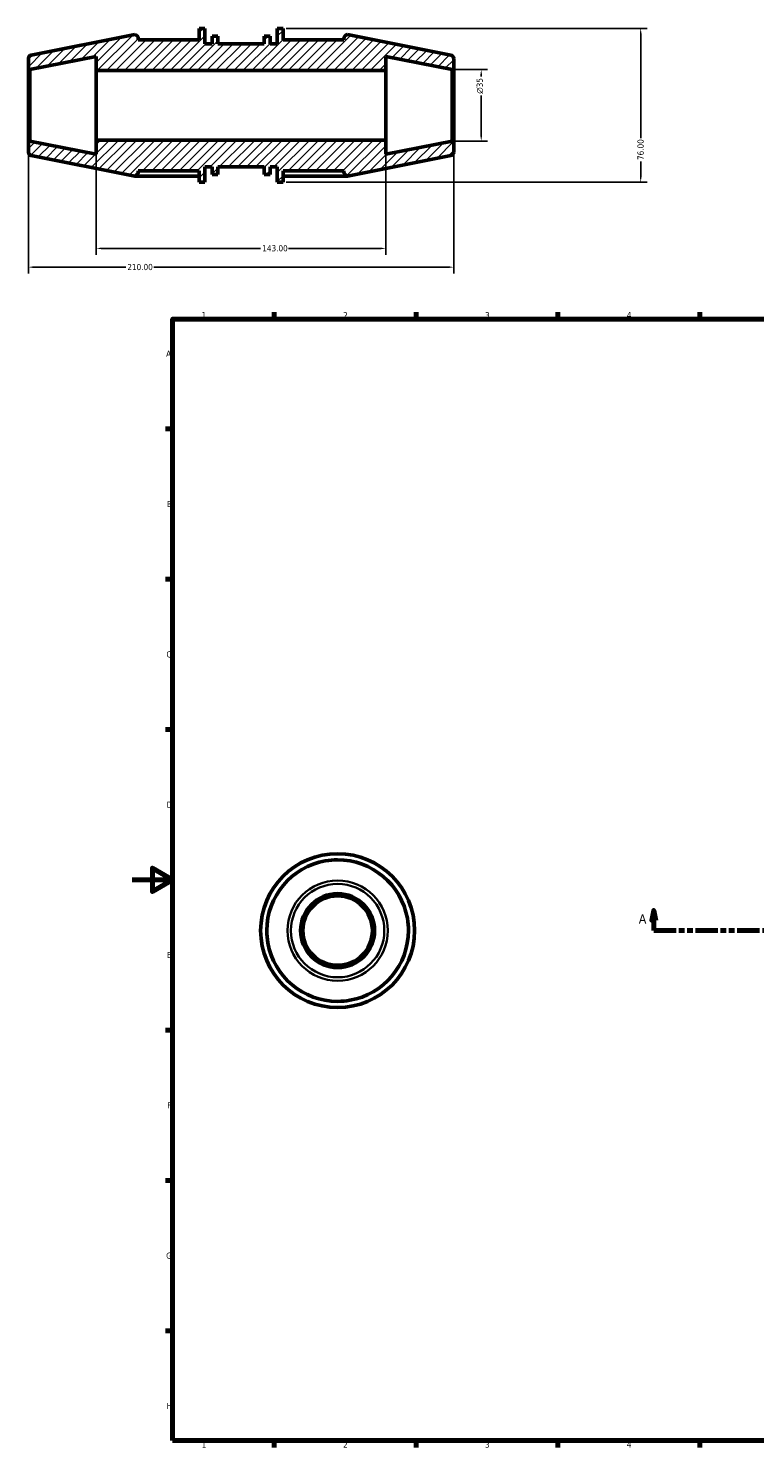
# Model space of a CAD drawing. Header units: millimetres. Extents: x -51 to 1047, y 0 to 718.
# Tile 1 of 3: x -51 to 307, y 17 to 718. Entities that reach past the tile are written whole.
import ezdxf

# ---------------------------------------------------------------- set-up
doc = ezdxf.new("R2010")
doc.units = ezdxf.units.MM
doc.linetypes.add('DOUBLE_DASH_CHAIN', pattern=[1.2403, 0.6614, -0.0827, 0.1654, -0.0827, 0.1654, -0.0827])
for name, color, linetype, lineweight in [('Border (ANSI)', 7, 'Continuous', 70), ('Dimension (ANSI)', 7, 'Continuous', 25), ('Hatch (ANSI)', 7, 'Continuous', 18), ('Section Line (ANSI)', 7, 'DOUBLE_DASH_CHAIN', 70), ('Visible (ANSI)', 7, 'Continuous', 50), ('Visible Narrow (ANSI)', 7, 'Continuous', 35)]:
    doc.layers.add(name, color=color, linetype=linetype, lineweight=lineweight)
doc.styles.add('Label Text (ANSI)', font='tahoma.ttf')
doc.styles.add('Note Text (ANSI)', font='tahoma.ttf')
doc.dimstyles.new('Default - mm (ANSI)', dxfattribs={"dimtxt": 3.048, "dimasz": 2.5, "dimexe": 3.175, "dimexo": 1.6002, "dimgap": 0.8, "dimtad": 0, "dimtoh": 1, "dimrnd": 1e-08, "dimzin": 4, "dimdsep": 46, "dimtxsty": 'Note Text (ANSI)', "dimcen": 0.09, "dimdle": 10, "dimclrd": 256, "dimclre": 256, "dimclrt": 256, "dimadec": 1, "dimazin": 1, "dimtfac": 1, "dimtofl": 0, "dimtmove": 0, "dimatfit": 3, "dimfxl": 1, "dimtolj": 1, "dimtzin": 4, "dimlwd": -1, "dimlwe": -1, "dimarcsym": 0})

# ---------------------------------------------------------------- blocks, each defined once
blk = doc.blocks.new('Borders Default Border')
at = {"layer": 'Border (ANSI)'}
for p, q in [((70.08, 574), (70.08, 577.45)), ((140.17, 574), (140.17, 577.45)), ((210.25, 574), (210.25, 577.45)), ((280.33, 574), (280.33, 577.45)), ((20, 519.75), (16.55, 519.75)), ((20, 445.5), (16.55, 445.5)), ((20, 371.25), (16.55, 371.25)), ((20, 222.75), (16.55, 222.75)), ((20, 148.5), (16.55, 148.5)), ((20, 74.25), (16.55, 74.25)), ((70.08, 20), (70.08, 16.55)), ((140.17, 20), (140.17, 16.55)), ((210.25, 20), (210.25, 16.55)), ((280.33, 20), (280.33, 16.55))]:
    blk.add_line(p, q, dxfattribs=at)
at = {"layer": 'Border (ANSI)', "flags": 128}
for points in [[(20, 20), (20, 574), (821, 574), (821, 20), (20, 20)], [(0, 297), (20, 297), (10, 302.77), (10, 291.23), (20, 297)]]:
    blk.add_lwpolyline(points, dxfattribs=at)
at = {"layer": 'Border (ANSI)', "char_height": 3.05, "attachment_point": 7, "style": 'Note Text (ANSI)'}
for s, insert in [('1', (34.35, 574.4)), ('2', (104.2, 574.4)), ('3', (174.26, 574.34)), ('4', (244.23, 574.4)), ('A', (16.78, 555.35)), ('B', (17.15, 481.1)), ('C', (16.95, 406.8)), ('D', (16.96, 332.6)), ('E', (17.21, 258.35)), ('F', (17.29, 184.1)), ('G', (16.81, 109.79)), ('H', (16.97, 35.6)), ('1', (34.35, 16.55)), ('2', (104.2, 16.55)), ('3', (174.26, 16.49)), ('4', (244.23, 16.55))]:
    blk.add_mtext(s, dxfattribs=dict(at, insert=insert))
blk = doc.blocks.new('2dTransSection0')
at = {"layer": 'Section Line (ANSI)', "linetype": 'Continuous'}
for p, q in [((257.53, 281.93), (256.53, 276.93)), ((257.53, 276.93), (257.53, 281.93)), ((258.53, 276.93), (257.53, 281.93)), ((660.53, 281.93), (659.53, 276.93)), ((660.53, 276.93), (660.53, 281.93)), ((661.53, 276.93), (660.53, 281.93)), ((256.53, 276.93), (258.53, 276.93)), ((257.53, 271.93), (257.53, 276.93)), ((659.53, 276.93), (661.53, 276.93)), ((660.53, 271.93), (660.53, 276.93)), ((257.53, 271.93), (268.56, 271.93)), ((649.5, 271.93), (660.53, 271.93))]:
    blk.add_line(p, q, dxfattribs=at)
at = {"layer": 'Section Line (ANSI)', "linetype": 'DOUBLE_DASH_CHAIN', "ltscale": 16.633121}
blk.add_line((257.53, 271.93), (660.53, 271.93), dxfattribs=at)
at = {"layer": 'Section Line (ANSI)', "linetype": 'Continuous', "flags": 128}
for points in [[(258.53, 276.93), (257.53, 281.93), (256.53, 276.93), (258.53, 276.93)], [(661.53, 276.93), (660.53, 281.93), (659.53, 276.93), (661.53, 276.93)]]:
    blk.add_lwpolyline(points, dxfattribs=at)
at = {"layer": 'Section Line (ANSI)'}
for points in [[(258.53, 276.93), (257.53, 281.93), (256.53, 276.93), (258.53, 276.93)], [(661.53, 276.93), (660.53, 281.93), (659.53, 276.93), (661.53, 276.93)]]:
    blk.add_solid(points, dxfattribs=at)
at = {"layer": 'Section Line (ANSI)', "char_height": 4.57, "attachment_point": 7, "style": 'Label Text (ANSI)'}
for insert in [(250.17, 275.43), (664, 275.43)]:
    blk.add_mtext('A', dxfattribs=dict(at, insert=insert))
blk = doc.blocks.new('*D7')
at = {"layer": 'Defpoints', "color": 0, "transparency": 16777216}
for p in [(-51.21, 661.32), (158.79, 661.32), (-51.21, 599.64)]:
    blk.add_point(p, dxfattribs=at)
at = {"layer": 'Dimension (ANSI)', "transparency": 16777216}
for p, q in [((-51.21, 659.72), (-51.21, 596.47)), ((158.79, 659.72), (158.79, 596.47)), ((-48.71, 599.64), (-3.17, 599.64)), ((156.29, 599.64), (10.75, 599.64))]:
    blk.add_line(p, q, dxfattribs=at)
for points in [[(-48.71, 600.06), (-48.71, 599.22), (-51.21, 599.64)], [(156.29, 600.06), (156.29, 599.22), (158.79, 599.64)]]:
    blk.add_solid(points, dxfattribs=at)
at = {"layer": 'Dimension (ANSI)', "transparency": 16777216, "insert": (-2.37, 601.23), "char_height": 3.048, "attachment_point": 1, "style": 'Note Text (ANSI)'}
blk.add_mtext('\\A1;210.00', dxfattribs=at)
blk = doc.blocks.new('*D8')
at = {"layer": 'Defpoints', "color": 0, "transparency": 16777216}
for p in [(74.52, 717.58), (74.52, 641.58), (251.09, 641.58)]:
    blk.add_point(p, dxfattribs=at)
at = {"layer": 'Dimension (ANSI)', "transparency": 16777216}
for p, q in [((76.12, 717.58), (254.27, 717.58)), ((251.09, 715.08), (251.09, 663.4)), ((251.09, 644.08), (251.09, 651.75)), ((76.12, 641.58), (254.27, 641.58))]:
    blk.add_line(p, q, dxfattribs=at)
for points in [[(250.68, 715.08), (251.51, 715.08), (251.09, 717.58)], [(250.68, 644.08), (251.51, 644.08), (251.09, 641.58)]]:
    blk.add_solid(points, dxfattribs=at)
at = {"layer": 'Dimension (ANSI)', "transparency": 16777216, "insert": (249.51, 652.55), "char_height": 3.048, "attachment_point": 1, "rotation": 90, "style": 'Note Text (ANSI)'}
blk.add_mtext('\\A1;76.00', dxfattribs=at)
blk = doc.blocks.new('*D9')
at = {"layer": 'Defpoints', "color": 0, "transparency": 16777216}
for p in [(158.04, 697.23), (172.36, 697.23), (158.04, 661.93)]:
    blk.add_point(p, dxfattribs=at)
at = {"layer": 'Dimension (ANSI)', "transparency": 16777216}
for p, q in [((159.64, 697.23), (175.53, 697.23)), ((172.36, 694.73), (172.36, 693.76)), ((172.36, 664.43), (172.36, 684.51)), ((159.64, 661.93), (175.53, 661.93))]:
    blk.add_line(p, q, dxfattribs=at)
for points in [[(171.94, 694.73), (172.78, 694.73), (172.36, 697.23)], [(171.94, 664.43), (172.78, 664.43), (172.36, 661.93)]]:
    blk.add_solid(points, dxfattribs=at)
at = {"layer": 'Dimension (ANSI)', "transparency": 16777216, "insert": (170.07, 685.31), "char_height": 3.048, "attachment_point": 1, "rotation": 90, "style": 'Note Text (ANSI)'}
blk.add_mtext('\\A1;\\fAIGDT|b0|i0;\\H3.0480;\\ln\\fTahoma|b0|i0;\\H3.0480;35', dxfattribs=at)
blk = doc.blocks.new('*D10')
at = {"layer": 'Defpoints', "color": 0, "transparency": 16777216}
for p in [(-17.71, 662.43), (125.29, 662.43), (125.29, 608.9)]:
    blk.add_point(p, dxfattribs=at)
at = {"layer": 'Dimension (ANSI)', "transparency": 16777216}
for p, q in [((-17.71, 660.83), (-17.71, 605.73)), ((125.29, 660.83), (125.29, 605.73)), ((-15.21, 608.9), (63.45, 608.9)), ((122.79, 608.9), (77.13, 608.9))]:
    blk.add_line(p, q, dxfattribs=at)
for points in [[(-15.21, 609.32), (-15.21, 608.49), (-17.71, 608.9)], [(122.79, 609.32), (122.79, 608.49), (125.29, 608.9)]]:
    blk.add_solid(points, dxfattribs=at)
at = {"layer": 'Dimension (ANSI)', "transparency": 16777216, "insert": (64.25, 610.49), "char_height": 3.048, "attachment_point": 1, "style": 'Note Text (ANSI)'}
blk.add_mtext('\\A1;143.00', dxfattribs=at)

msp = doc.modelspace()

# ---------------------------------------------------------------- hatches: boundary and pattern name
at = {"layer": 'Hatch (ANSI)'}
h = msp.add_hatch(dxfattribs=at)
h.set_pattern_fill('ANSI31', color=256, scale=25.4, style=0)
h.set_pattern_definition([(45, (0, 0), (-2.245064, 2.245064), [])])
edge = h.paths.add_edge_path()
edge.add_line((35.914, 641.579), (35.914, 649.179))
edge.add_line((35.914, 649.179), (39.489, 649.179))
edge.add_line((39.489, 649.179), (39.489, 645.379))
edge.add_line((39.489, 645.379), (42.349, 645.379))
edge.add_line((42.349, 645.379), (42.349, 649.179))
edge.add_line((42.349, 649.179), (65.229, 649.179))
edge.add_line((65.229, 649.179), (65.229, 645.379))
edge.add_line((65.229, 645.379), (68.089, 645.379))
edge.add_line((68.089, 645.379), (68.089, 649.179))
edge.add_line((68.089, 649.179), (71.664, 649.179))
edge.add_line((71.664, 649.179), (71.664, 641.579))
edge.add_line((71.664, 641.579), (74.524, 641.579))
edge.add_line((74.524, 641.579), (74.524, 644.619))
edge.add_line((74.524, 644.619), (74.524, 647.279))
edge.add_line((74.524, 647.279), (104.524, 647.279))
edge.add_line((104.524, 647.279), (104.524, 646.692))
edge.add_ellipse((106.624, 646.692), major_axis=(-0.335, -2.073), ratio=1, start_angle=279.179258, end_angle=360)
edge.add_line((106.289, 644.619), (157.38, 654.799))
edge.add_ellipse((157.039, 656.515), major_axis=(0.342, -1.716), ratio=1, start_angle=0, end_angle=78.732049)
edge.add_line((158.789, 656.515), (158.789, 661.319))
edge.add_line((158.789, 661.319), (158.043, 661.931))
edge.add_line((158.043, 661.931), (125.289, 655.405))
edge.add_line((125.289, 655.405), (125.289, 662.429))
edge.add_line((125.289, 662.429), (-17.711, 662.429))
edge.add_line((-17.711, 662.429), (-17.711, 655.405))
edge.add_line((-17.711, 655.405), (-50.466, 661.931))
edge.add_line((-50.466, 661.931), (-51.211, 661.319))
edge.add_line((-51.211, 661.319), (-51.211, 656.515))
edge.add_ellipse((-49.461, 656.515), major_axis=(-1.75, 0), ratio=1, start_angle=0, end_angle=78.732049)
edge.add_line((-49.803, 654.799), (1.289, 644.619))
edge.add_ellipse((0.954, 646.692), major_axis=(2.1, 0), ratio=1, start_angle=279.179258, end_angle=360)
edge.add_line((3.054, 646.692), (3.054, 647.279))
edge.add_line((3.054, 647.279), (33.054, 647.279))
edge.add_line((33.054, 647.279), (33.054, 644.619))
edge.add_line((33.054, 644.619), (33.054, 641.579))
edge.add_line((33.054, 641.579), (35.914, 641.579))
edge = h.paths.add_edge_path()
edge.add_line((35.914, 709.979), (35.914, 717.579))
edge.add_line((35.914, 717.579), (33.054, 717.579))
edge.add_line((33.054, 717.579), (33.054, 711.879))
edge.add_line((33.054, 711.879), (3.054, 711.879))
edge.add_line((3.054, 711.879), (3.054, 712.466))
edge.add_ellipse((0.954, 712.466), major_axis=(2.1, 0), ratio=1, start_angle=0, end_angle=80.820742)
edge.add_line((1.289, 714.539), (-49.803, 704.36))
edge.add_ellipse((-49.461, 702.644), major_axis=(-0.342, 1.716), ratio=1, start_angle=0, end_angle=78.732049)
edge.add_line((-51.211, 702.644), (-51.211, 697.839))
edge.add_line((-51.211, 697.839), (-50.466, 697.228))
edge.add_line((-50.466, 697.228), (-17.711, 703.754))
edge.add_line((-17.711, 703.754), (-17.711, 696.729))
edge.add_line((-17.711, 696.729), (125.289, 696.729))
edge.add_line((125.289, 696.729), (125.289, 703.754))
edge.add_line((125.289, 703.754), (158.043, 697.228))
edge.add_line((158.043, 697.228), (158.789, 697.839))
edge.add_line((158.789, 697.839), (158.789, 702.644))
edge.add_ellipse((157.039, 702.644), major_axis=(1.75, 0), ratio=1, start_angle=0, end_angle=78.732049)
edge.add_line((157.38, 704.36), (106.289, 714.539))
edge.add_ellipse((106.624, 712.466), major_axis=(-0.335, 2.073), ratio=1, start_angle=0, end_angle=80.820742)
edge.add_line((104.524, 712.466), (104.524, 711.879))
edge.add_line((104.524, 711.879), (74.524, 711.879))
edge.add_line((74.524, 711.879), (74.524, 717.579))
edge.add_line((74.524, 717.579), (71.664, 717.579))
edge.add_line((71.664, 717.579), (71.664, 709.979))
edge.add_line((71.664, 709.979), (68.089, 709.979))
edge.add_line((68.089, 709.979), (68.089, 713.779))
edge.add_line((68.089, 713.779), (65.229, 713.779))
edge.add_line((65.229, 713.779), (65.229, 709.979))
edge.add_line((65.229, 709.979), (42.349, 709.979))
edge.add_line((42.349, 709.979), (42.349, 713.779))
edge.add_line((42.349, 713.779), (39.489, 713.779))
edge.add_line((39.489, 713.779), (39.489, 709.979))
edge.add_line((39.489, 709.979), (35.914, 709.979))

# ---------------------------------------------------------------- linework, layer by layer
at = {"layer": 'Visible (ANSI)'}
for p, q in [((35.914, 717.579), (33.054, 717.579)), ((33.054, 717.579), (33.054, 711.879)), ((35.914, 709.979), (35.914, 717.579)), ((74.524, 717.579), (71.664, 717.579)), ((71.664, 717.579), (71.664, 709.979)), ((74.524, 711.879), (74.524, 717.579)), ((1.289, 714.539), (-49.803, 704.36)), ((3.054, 711.879), (3.054, 712.466)), ((33.054, 711.879), (3.054, 711.879)), ((39.489, 709.979), (35.914, 709.979)), ((42.349, 713.779), (39.489, 713.779)), ((39.489, 713.779), (39.489, 709.979)), ((42.349, 709.979), (42.349, 713.779)), ((65.229, 709.979), (42.349, 709.979)), ((68.089, 713.779), (65.229, 713.779)), ((65.229, 713.779), (65.229, 709.979)), ((68.089, 709.979), (68.089, 713.779)), ((71.664, 709.979), (68.089, 709.979)), ((74.524, 711.879), (104.524, 711.879)), ((104.524, 711.879), (104.524, 712.466)), ((157.38, 704.36), (106.289, 714.539)), ((-51.211, 702.644), (-51.211, 697.839)), ((-50.466, 697.228), (-17.711, 703.754)), ((-17.711, 703.754), (-17.711, 696.729)), ((125.289, 696.729), (125.289, 703.754)), ((125.289, 703.754), (158.043, 697.228)), ((158.789, 697.839), (158.789, 702.644)), ((-51.211, 697.839), (-50.466, 697.228)), ((-51.211, 697.839), (-51.211, 661.319)), ((-50.466, 661.931), (-50.466, 697.228)), ((-17.711, 696.729), (125.289, 696.729)), ((-17.711, 662.429), (-17.711, 696.729)), ((125.289, 662.429), (125.289, 696.729)), ((158.043, 697.228), (158.789, 697.839)), ((158.043, 697.228), (158.043, 661.931)), ((158.789, 661.319), (158.789, 697.839)), ((-50.466, 661.931), (-51.211, 661.319)), ((-51.211, 661.319), (-51.211, 656.515)), ((-17.711, 655.405), (-50.466, 661.931)), ((125.289, 662.429), (-17.711, 662.429)), ((-17.711, 662.429), (-17.711, 655.405)), ((125.289, 655.405), (125.289, 662.429)), ((158.043, 661.931), (125.289, 655.405)), ((158.789, 661.319), (158.043, 661.931)), ((158.789, 656.515), (158.789, 661.319)), ((-49.803, 654.799), (1.289, 644.619)), ((106.289, 644.619), (157.38, 654.799)), ((3.054, 647.279), (3.054, 646.692)), ((33.054, 647.279), (3.054, 647.279)), ((33.054, 647.279), (33.054, 644.619)), ((35.914, 641.579), (35.914, 649.179)), ((35.914, 649.179), (39.489, 649.179)), ((39.489, 649.179), (39.489, 645.379)), ((39.489, 645.379), (42.349, 645.379)), ((42.349, 645.379), (42.349, 649.179)), ((42.349, 649.179), (65.229, 649.179)), ((65.229, 649.179), (65.229, 645.379)), ((65.229, 645.379), (68.089, 645.379)), ((68.089, 645.379), (68.089, 649.179)), ((68.089, 649.179), (71.664, 649.179)), ((71.664, 649.179), (71.664, 641.579)), ((74.524, 647.279), (74.524, 644.619)), ((74.524, 647.279), (104.524, 647.279)), ((104.524, 647.279), (104.524, 646.692)), ((33.054, 644.619), (1.289, 644.619)), ((33.054, 644.619), (33.054, 641.579)), ((33.054, 641.579), (35.914, 641.579)), ((71.664, 641.579), (74.524, 641.579)), ((74.524, 641.579), (74.524, 644.619)), ((106.289, 644.619), (74.524, 644.619))]:
    msp.add_line(p, q, dxfattribs=at)
for radius in [38, 18.26, 17.649, 17.15]:
    msp.add_circle((101.459, 271.927), radius, dxfattribs=at)
for centre, radius, start, end in [((0.954, 712.466), 2.1, 0, 80.820742), ((106.624, 712.466), 2.1, 99.179258, 180), ((-49.461, 702.644), 1.75, 101.267951, 180), ((157.039, 702.644), 1.75, 0, 78.732049), ((-49.461, 656.515), 1.75, 180, 258.732049), ((157.039, 656.515), 1.75, 281.267951, 0), ((0.954, 646.692), 2.1, 279.179258, 0), ((106.624, 646.692), 2.1, 180, 260.820742), ((101.459, 271.927), 34.96, 100, 180), ((101.459, 271.927), 34.96, 90, 100), ((101.459, 271.927), 34.96, 10, 90), ((101.459, 271.927), 34.96, 0, 10), ((101.459, 271.927), 34.96, 180, 190), ((101.459, 271.927), 34.96, 280, 0), ((101.459, 271.927), 34.96, 190, 270), ((101.459, 271.927), 34.96, 270, 280)]:
    msp.add_arc(centre, radius, start, end, dxfattribs=at)
at = {"layer": 'Visible Narrow (ANSI)'}
for radius in [24.781, 23.064]:
    msp.add_circle((101.459, 271.927), radius, dxfattribs=at)

# ---------------------------------------------------------------- block references
msp.add_blockref('Borders Default Border', (0, 0))
at = {"layer": 'Section Line (ANSI)'}
msp.add_blockref('2dTransSection0', (0, 0), dxfattribs=at)

# ---------------------------------------------------------------- dimensions: what is measured, and where the dimension line sits
at = {"layer": 'Dimension (ANSI)'}
for base, p1, p2, angle, picture, middle in [((251.094, 641.579), (74.524, 717.579), (74.524, 641.579), 90, '*D8', (251.094, 657.579)), ((-51.211, 599.641), (158.789, 661.319), (-51.211, 661.319), 180, '*D7', (3.789, 599.641)), ((125.289, 608.902), (-17.711, 662.429), (125.289, 662.429), 180, '*D10', (70.289, 608.902))]:
    dim = msp.add_linear_dim(base=base, p1=p1, p2=p2, angle=angle, dimstyle='Default - mm (ANSI)', override={"dimtoh": 0, "dimdec": 2, "dimtp": 0, "dimtm": 0, "dimtdec": 2, "dimatfit": 1}, dxfattribs=at)
    dim.commit()
    dim.dimension.update_dxf_attribs({"geometry": picture, "text_midpoint": middle, "dimtype": 160})
dim = msp.add_linear_dim(base=(172.358, 697.228), p1=(158.043, 661.931), p2=(158.043, 697.228), angle=90, text='\\fAIGDT|b0|i0;\\H3.0480;\\ln\\fTahoma|b0|i0;\\H3.0480;<>', dimstyle='Default - mm (ANSI)', override={"dimtoh": 0, "dimdec": 0, "dimtp": 0, "dimtm": 0, "dimtdec": 2, "dimatfit": 1}, dxfattribs=at)
dim.commit()
dim.dimension.update_dxf_attribs({"geometry": '*D9', "text_midpoint": (172.358, 689.133), "dimtype": 160})

doc.saveas('drawing.dxf')
